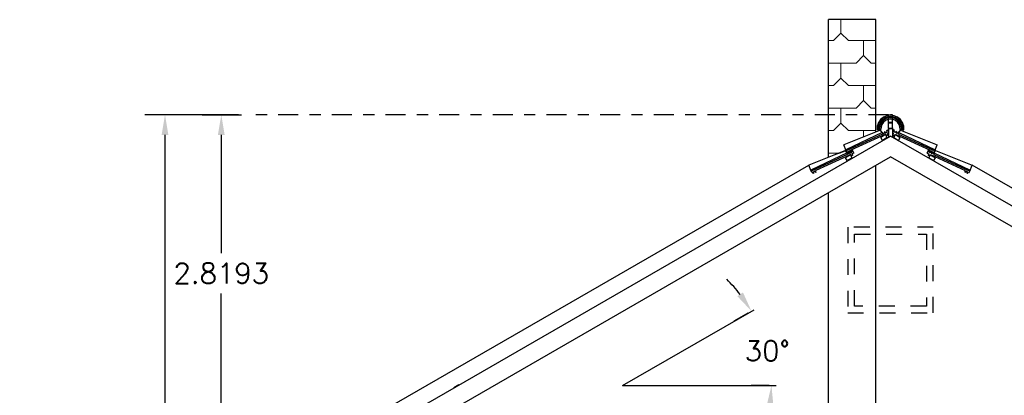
# Model space of a CAD drawing. Header units: millimetres. Extents: x 5 to 471, y 35 to 84.
# Tile 24 of 34: x 349.62 to 358.36, y 48.61 to 51.95. Entities that reach past the tile are written whole.
import ezdxf

# ---------------------------------------------------------------- set-up
doc = ezdxf.new("R2010")
doc.units = ezdxf.units.MM
doc.header["$MEASUREMENT"] = 0
doc.linetypes.add('Strichlinie', pattern=[0.282222, 0.141111, -0.141111])
doc.linetypes.add('Strichpunktlinie', pattern=[0.335139, 0.176389, -0.088194, 0, -0.070556])
for name, color, linetype in [('A_1 Holz', 7, 'Continuous'), ('P_BM_AUSSEN', 7, 'Continuous'), ('P_BM_ROHBAU', 7, 'Continuous'), ('P_ZE_ACHSEN', 7, 'Continuous'), ('R_NT_DACH', 7, 'Continuous'), ('R_NT_FENSTER', 7, 'Continuous'), ('R_NT_HIDDEN', 7, 'Continuous'), ('Schraffuren', 7, 'Continuous')]:
    doc.layers.add(name, color=color, linetype=linetype)
doc.styles.get("Standard").update_dxf_attribs({"font": 'txt', "bigfont": 'BIGFONT.SHX'})
doc.dimstyles.get("Standard").update_dxf_attribs({"dimtxt": 0.18, "dimasz": 0.18, "dimexe": 0.18, "dimexo": 0.0625, "dimgap": 0.09, "dimtad": 0, "dimtih": 1, "dimtoh": 1, "dimdec": 4, "dimzin": 0, "dimdsep": 46, "dimtxsty": 'Standard', "dimcen": 0.09, "dimadec": 0, "dimazin": 0, "dimtfac": 1, "dimtdec": 4, "dimtofl": 0, "dimtmove": 0, "dimatfit": 3, "dimfxl": 1, "dimtolj": 1, "dimtzin": 0, "dimarcsym": 0})

# ---------------------------------------------------------------- blocks, each defined once
blk = doc.blocks.new('*D334', base_point=(343.7128, 42.5685))
at = {"layer": 'Defpoints', "color": 0}
for p in [(351.1783, 51.1095), (351.4112, 51.1095), (351.0309, 48.2901)]:
    blk.add_point(p, dxfattribs=at)
at = {"layer": 'P_BM_AUSSEN', "color": 0, "linetype": 'Continuous', "lineweight": -2}
for p, q in [((351.2408, 51.1095), (351.5912, 51.1095)), ((351.4112, 50.9295), (351.4112, 49.8798)), ((351.4112, 48.4701), (351.4112, 49.5198)), ((351.0934, 48.2901), (351.5912, 48.2901))]:
    blk.add_line(p, q, dxfattribs=at)
at = {"layer": 'P_BM_AUSSEN', "color": 0}
for points in [[(351.4412, 50.9295), (351.3812, 50.9295), (351.4112, 51.1095)], [(351.3812, 48.4701), (351.4412, 48.4701), (351.4112, 48.2901)]]:
    blk.add_solid(points, dxfattribs=at)
at = {"layer": 'P_BM_AUSSEN', "color": 0, "insert": (351.4112, 49.6998), "char_height": 0.18, "attachment_point": 5}
blk.add_mtext('\\A1;2.8193', dxfattribs=at)
blk = doc.blocks.new('*D335', base_point=(343.7128, 42.5685))
at = {"layer": 'Defpoints', "color": 0}
for p in [(350.9112, 51.1095), (351.6255, 51.1095), (349.6212, 41.5485)]:
    blk.add_point(p, dxfattribs=at)
at = {"layer": 'P_BM_AUSSEN', "color": 0, "linetype": 'Continuous', "lineweight": -2}
for p, q in [((351.563, 51.1095), (350.7312, 51.1095)), ((350.9112, 50.9295), (350.9112, 46.5091)), ((350.9112, 41.7285), (350.9112, 46.1489)), ((349.9112, 41.5485), (351.0912, 41.5485))]:
    blk.add_line(p, q, dxfattribs=at)
at = {"layer": 'P_BM_AUSSEN', "color": 0}
for points in [[(350.9412, 50.9295), (350.8812, 50.9295), (350.9112, 51.1095)], [(350.8812, 41.7285), (350.9412, 41.7285), (350.9112, 41.5485)]]:
    blk.add_solid(points, dxfattribs=at)
at = {"layer": 'P_BM_AUSSEN', "color": 0, "insert": (350.9112, 46.329), "char_height": 0.18, "attachment_point": 5}
blk.add_mtext('\\A1;9.5610', dxfattribs=at)
blk = doc.blocks.new('*D338', base_point=(343.7128, 42.5685))
at = {"layer": 'Defpoints', "color": 0}
for p in [(356.1413, 49.3759), (356.216, 49.1538), (354.9731, 48.7014), (356.339, 48.7014)]:
    blk.add_point(p, dxfattribs=at)
at = {"layer": 'P_BM_ROHBAU', "color": 0, "linetype": 'Continuous', "lineweight": -2}
for p, q in [((356.0871, 49.3446), (355.9626, 49.2728)), ((356.2765, 48.7014), (356.1157, 48.7014))]:
    blk.add_line(p, q, dxfattribs=at)
for start, end in [(37.80344, 45.60689), (344.39311, 352.19656)]:
    blk.add_arc((354.9731, 48.7014), 1.3226, start, end, dxfattribs=at)
at = {"layer": 'P_BM_ROHBAU', "color": 0}
for points in [[(355.9932, 49.4954), (356.043, 49.5289), (356.1185, 49.3628)], [(356.3134, 48.5198), (356.2536, 48.5239), (356.2957, 48.7014)]]:
    blk.add_solid(points, dxfattribs=at)
at = {"layer": 'P_BM_ROHBAU', "color": 0, "insert": (356.2592, 49.0101), "char_height": 0.18, "attachment_point": 5}
blk.add_mtext('\\A1;30%%d', dxfattribs=at)

msp = doc.modelspace()

# ---------------------------------------------------------------- hatches: boundary and pattern name
at = {"layer": 'Schraffuren', "linetype": 'Continuous', "lineweight": 18}
h = msp.add_hatch(dxfattribs=at)
h.set_pattern_fill('Dachschiefer_0007', color=9, style=0, pattern_type=2)
h.set_pattern_definition([(0, (343.7795, 42.5685), (0, 0.4), [0.266667, -0.133333]), (0, (343.9795, 42.7685), (0, 0.4), [0.266667, -0.133333]), (90, (343.7128, 42.63518), (-0.4, 0), [0.133333, -0.266667]), (90, (343.9128, 42.83518), (-0.4, 0), [0.133333, -0.266667]), (45, (343.64615, 42.5685), (-0.2, 0.2), [0.094281, -0.188562]), (-45, (343.71282, 42.63518), (0.2, 0.2), [0.094281, -0.188562])])
h.paths.add_polyline_path([(356.80282, 50.73147), (356.80282, 51.95453), (357.22282, 51.95453), (357.22282, 50.95453), (356.93908, 50.84254), (356.96027, 50.78715)], flags=0)

# ---------------------------------------------------------------- linework, layer by layer
at = {"layer": 'A_1 Holz', "linetype": 'Continuous'}
for p, q in [((352.10782, 47.89149), (357.35282, 50.91969)), ((362.59782, 47.89149), (357.35282, 50.91969)), ((353.27893, 48.38288), (357.35282, 50.73494)), ((361.4267, 48.38288), (357.35282, 50.73494))]:
    msp.add_line(p, q, dxfattribs=at)
at = {"layer": 'P_ZE_ACHSEN', "linetype": 'Strichpunktlinie'}
msp.add_line((357.33396, 51.10947), (351.62546, 51.10947), dxfattribs=at)
at = {"layer": 'R_NT_DACH', "linetype": 'Continuous'}
for p, q in [((357.33396, 51.03908), (357.33396, 51.10947)), ((357.33396, 51.10947), (357.35259, 51.10947)), ((357.37123, 51.10947), (357.35259, 51.10947)), ((357.37123, 51.03908), (357.37123, 51.10947)), ((357.26534, 50.97131), (356.93908, 50.84254)), ((357.24582, 50.97602), (357.23387, 50.97497)), ((357.26773, 50.97796), (357.25578, 50.97689)), ((357.27768, 50.95024), (357.26534, 50.97131)), ((357.31885, 50.97027), (357.32672, 50.97426)), ((357.32233, 50.95568), (357.31885, 50.97027)), ((357.32233, 50.95568), (357.31885, 50.97027)), ((357.33158, 50.96381), (357.32672, 50.97426)), ((357.33158, 50.96381), (357.32672, 50.97426)), ((357.33396, 51.03908), (357.33396, 51.04212)), ((357.36396, 51.03908), (357.33396, 51.03908)), ((357.36396, 51.03608), (357.33396, 51.03608)), ((357.33396, 50.98608), (357.33396, 51.03608)), ((357.33396, 50.99227), (357.33396, 50.90878)), ((357.36396, 50.98608), (357.33396, 50.98608)), ((357.34123, 51.03908), (357.37123, 51.03908)), ((357.34123, 51.03608), (357.37123, 51.03608)), ((357.34123, 50.98608), (357.37123, 50.98608)), ((357.37123, 51.03908), (357.37123, 51.04212)), ((357.37123, 50.98608), (357.37123, 51.03608)), ((357.37123, 50.99227), (357.37123, 50.91031)), ((357.37405, 50.96381), (357.37892, 50.97426)), ((357.37405, 50.96381), (357.37892, 50.97426)), ((357.38678, 50.97027), (357.37892, 50.97426)), ((357.3833, 50.95568), (357.38678, 50.97027)), ((357.3833, 50.95568), (357.38678, 50.97027)), ((357.42795, 50.95024), (357.44029, 50.97131)), ((357.43746, 50.97796), (357.44941, 50.97689)), ((357.44029, 50.97131), (357.76655, 50.84254)), ((357.45937, 50.97602), (357.47132, 50.97497)), ((357.27973, 50.95129), (356.95673, 50.79642)), ((357.28064, 50.93627), (356.96027, 50.78715)), ((357.31091, 50.93713), (357.00168, 50.79319)), ((357.30927, 50.93257), (357.26599, 50.90753)), ((357.28101, 50.88156), (357.26599, 50.90753)), ((357.27973, 50.95129), (357.28207, 50.95238)), ((357.27973, 50.95129), (357.28064, 50.93627)), ((357.32429, 50.9066), (357.28101, 50.88156)), ((357.28207, 50.95238), (357.29298, 50.94202)), ((357.29298, 50.94202), (357.2993, 50.94496)), ((357.29839, 50.95998), (357.30074, 50.96107)), ((357.29839, 50.95998), (357.2993, 50.94496)), ((357.30074, 50.96107), (357.31164, 50.9507)), ((357.32429, 50.9066), (357.30927, 50.93257)), ((357.31762, 50.92273), (357.31091, 50.93713)), ((357.31164, 50.9507), (357.32233, 50.95568)), ((357.31164, 50.9507), (357.32233, 50.95568)), ((357.33122, 50.92906), (357.31762, 50.92273)), ((357.33252, 50.94621), (357.32489, 50.94265)), ((357.33252, 50.94621), (357.32489, 50.94265)), ((357.33122, 50.92906), (357.32489, 50.94265)), ((357.33122, 50.92906), (357.32489, 50.94265)), ((357.37312, 50.94621), (357.38075, 50.94265)), ((357.37312, 50.94621), (357.38075, 50.94265)), ((357.37442, 50.92906), (357.38075, 50.94265)), ((357.37442, 50.92906), (357.38075, 50.94265)), ((357.37442, 50.92906), (357.38802, 50.92273)), ((357.38135, 50.9066), (357.39637, 50.93257)), ((357.38135, 50.9066), (357.42462, 50.88156)), ((357.39399, 50.9507), (357.3833, 50.95568)), ((357.39399, 50.9507), (357.3833, 50.95568)), ((357.38802, 50.92273), (357.39472, 50.93713)), ((357.4049, 50.96107), (357.39399, 50.9507)), ((357.39472, 50.93713), (357.70395, 50.79319)), ((357.39637, 50.93257), (357.43965, 50.90753)), ((357.40725, 50.95998), (357.4049, 50.96107)), ((357.40725, 50.95998), (357.40634, 50.94496)), ((357.41266, 50.94202), (357.40634, 50.94496)), ((357.42356, 50.95238), (357.41266, 50.94202)), ((357.42591, 50.95129), (357.42356, 50.95238)), ((357.42462, 50.88156), (357.43965, 50.90753)), ((357.42591, 50.95129), (357.425, 50.93627)), ((357.425, 50.93627), (357.74536, 50.78715)), ((357.42591, 50.95129), (357.74891, 50.79642)), ((356.95374, 50.79103), (356.62748, 50.66226)), ((356.96027, 50.78715), (356.93908, 50.84254)), ((356.96608, 50.76996), (356.95374, 50.79103)), ((357.00259, 50.77817), (357.00168, 50.79319)), ((357.00725, 50.78999), (357.01511, 50.79398)), ((357.02688, 50.7687), (357.01511, 50.79398)), ((357.67876, 50.7687), (357.69052, 50.79398)), ((357.69839, 50.78999), (357.69052, 50.79398)), ((357.70304, 50.77817), (357.70395, 50.79319)), ((357.73956, 50.76996), (357.7519, 50.79103)), ((357.74536, 50.78715), (357.76655, 50.84254)), ((357.7519, 50.79103), (358.07816, 50.66226)), ((356.96812, 50.77101), (356.64512, 50.61614)), ((356.96903, 50.75599), (356.64866, 50.60687)), ((356.9993, 50.75685), (356.69008, 50.61291)), ((356.96912, 50.70112), (356.9541, 50.72708)), ((356.99766, 50.75229), (356.95438, 50.72725)), ((356.96534, 50.77627), (356.96027, 50.78715)), ((356.97068, 50.77876), (356.96534, 50.77627)), ((356.96812, 50.77101), (356.97047, 50.7721)), ((356.96812, 50.77101), (356.96903, 50.75599)), ((357.01268, 50.72632), (356.9694, 50.70128)), ((356.97047, 50.7721), (356.98137, 50.76174)), ((356.98159, 50.76839), (356.97068, 50.77876)), ((356.98137, 50.76174), (356.98769, 50.76468)), ((356.98393, 50.76948), (356.98159, 50.76839)), ((356.98934, 50.78744), (356.98302, 50.7845)), ((356.98393, 50.76948), (356.98302, 50.7845)), ((356.98678, 50.7797), (356.98913, 50.78079)), ((356.98678, 50.7797), (356.98769, 50.76468)), ((356.98913, 50.78079), (357.00003, 50.77042)), ((357.00025, 50.77708), (356.98934, 50.78744)), ((357.01268, 50.72632), (356.99766, 50.75229)), ((357.00601, 50.74245), (356.9993, 50.75685)), ((357.00003, 50.77042), (357.01072, 50.7754)), ((357.00259, 50.77817), (357.00025, 50.77708)), ((357.01961, 50.74878), (357.00601, 50.74245)), ((357.01072, 50.7754), (357.00725, 50.78999)), ((357.02688, 50.7687), (357.01328, 50.76237)), ((357.01961, 50.74878), (357.01328, 50.76237)), ((357.67876, 50.7687), (357.69236, 50.76237)), ((357.68603, 50.74878), (357.69236, 50.76237)), ((357.68603, 50.74878), (357.69963, 50.74245)), ((357.69295, 50.72632), (357.70798, 50.75229)), ((357.69295, 50.72632), (357.73623, 50.70128)), ((357.69491, 50.7754), (357.69839, 50.78999)), ((357.7056, 50.77042), (357.69491, 50.7754)), ((357.69963, 50.74245), (357.70633, 50.75685)), ((357.70304, 50.77817), (357.70539, 50.77708)), ((357.70539, 50.77708), (357.71629, 50.78744)), ((357.71651, 50.78079), (357.7056, 50.77042)), ((357.70633, 50.75685), (358.01556, 50.61291)), ((357.70798, 50.75229), (357.75126, 50.72725)), ((357.71629, 50.78744), (357.72261, 50.7845)), ((357.71885, 50.7797), (357.71651, 50.78079)), ((357.71885, 50.7797), (357.71794, 50.76468)), ((357.72426, 50.76174), (357.71794, 50.76468)), ((357.7217, 50.76948), (357.72261, 50.7845)), ((357.7217, 50.76948), (357.72405, 50.76839)), ((357.72405, 50.76839), (357.73496, 50.77876)), ((357.73517, 50.7721), (357.72426, 50.76174)), ((357.73496, 50.77876), (357.7403, 50.77627)), ((357.73752, 50.77101), (357.73517, 50.7721)), ((357.73651, 50.70112), (357.75154, 50.72708)), ((357.73752, 50.77101), (357.73661, 50.75599)), ((357.73661, 50.75599), (358.05697, 50.60687)), ((357.73752, 50.77101), (358.06052, 50.61614)), ((357.7403, 50.77627), (357.74536, 50.78715)), ((352.63519, 48.35817), (356.62748, 50.66226)), ((356.64866, 50.60687), (356.62748, 50.66226)), ((358.05697, 50.60687), (358.07816, 50.66226)), ((362.07044, 48.35817), (358.07816, 50.66226)), ((356.65373, 50.59599), (356.64866, 50.60687)), ((356.65907, 50.59848), (356.65373, 50.59599)), ((356.66998, 50.58811), (356.65907, 50.59848)), ((356.67233, 50.5892), (356.66998, 50.58811)), ((356.67773, 50.60716), (356.67141, 50.60422)), ((356.67233, 50.5892), (356.67141, 50.60422)), ((356.68864, 50.5968), (356.67773, 50.60716)), ((356.69099, 50.59789), (356.68864, 50.5968)), ((356.69099, 50.59789), (356.69008, 50.61291)), ((358.01465, 50.59789), (358.01556, 50.61291)), ((358.01465, 50.59789), (358.017, 50.5968)), ((358.017, 50.5968), (358.0279, 50.60716)), ((358.0279, 50.60716), (358.03422, 50.60422)), ((358.03331, 50.5892), (358.03422, 50.60422)), ((358.03331, 50.5892), (358.03566, 50.58811)), ((358.03566, 50.58811), (358.04656, 50.59848)), ((358.04656, 50.59848), (358.05191, 50.59599)), ((358.05191, 50.59599), (358.05697, 50.60687)), ((354.97308, 48.70145), (356.14126, 49.3759)), ((353.52045, 48.70708), (353.47715, 48.68208)), ((354.97308, 48.70145), (356.33904, 48.70145))]:
    msp.add_line(p, q, dxfattribs=at)
for radius in [0.11919, 0.10719, 0.09719, 0.08519]:
    msp.add_arc((357.35259, 50.98539), radius, 354.985582, 185.014418, dxfattribs=at)
at = {"layer": 'R_NT_FENSTER', "linetype": 'Strichlinie'}
for p, q in [((357.73282, 50.10851), (356.97282, 50.10851)), ((356.97282, 50.10851), (356.97282, 49.34851)), ((357.73282, 49.34851), (357.73282, 50.10851)), ((357.03282, 50.04851), (357.67282, 50.04851)), ((357.03282, 49.40851), (357.03282, 50.04851)), ((357.67282, 50.04851), (357.67282, 49.40851)), ((357.67282, 49.40851), (357.03282, 49.40851)), ((356.97282, 49.34851), (357.73282, 49.34851))]:
    msp.add_line(p, q, dxfattribs=at)
at = {"layer": 'R_NT_HIDDEN', "linetype": 'Continuous'}
for p, q in [((357.22282, 51.95453), (356.80282, 51.95453)), ((356.80282, 50.73147), (356.80282, 51.95453)), ((357.22282, 50.95453), (357.22282, 51.95453)), ((357.22282, 48.06851), (357.22282, 50.65989)), ((356.80282, 48.06851), (356.80282, 50.4174))]:
    msp.add_line(p, q, dxfattribs=at)
at = {"layer": 'Schraffuren', "color": 255, "linetype": 'Continuous', "lineweight": 18, "flags": 128}
msp.add_lwpolyline([(356.80282, 50.73147), (356.80282, 51.95453), (357.22282, 51.95453), (357.22282, 50.95453), (356.93908, 50.84254), (356.96027, 50.78715)], close=True, dxfattribs=at)

# ---------------------------------------------------------------- dimensions: what is measured, and where the dimension line sits
at = {"layer": 'P_BM_AUSSEN', "linetype": 'Continuous'}
for base, p1, p2, picture, middle in [((350.91117, 51.10947), (349.62122, 41.54851), (351.62546, 51.10947), '*D335', (350.91117, 46.32899)), ((351.41117, 51.10947), (351.03086, 48.29013), (351.17833, 51.10947), '*D334', (351.41117, 49.6998))]:
    dim = msp.add_linear_dim(base=base, p1=p1, p2=p2, angle=90, dimstyle='Standard', override={"dimfxlon": 1}, dxfattribs=at)
    dim.commit()
    dim.dimension.update_dxf_attribs({"geometry": picture, "text_midpoint": middle})
at = {"layer": 'P_BM_ROHBAU', "linetype": 'Continuous'}
dim = msp.add_angular_dim_3p(base=(356.21597, 49.15382), center=(354.97308, 48.70145), p1=(356.33904, 48.70145), p2=(356.14126, 49.3759), dimstyle='Standard', override={"dimfxlon": 1}, dxfattribs=at)
dim.commit()
dim.dimension.update_dxf_attribs({"geometry": '*D338', "text_midpoint": (356.25922, 49.01009), "dimtype": 165})

doc.saveas('drawing.dxf')
